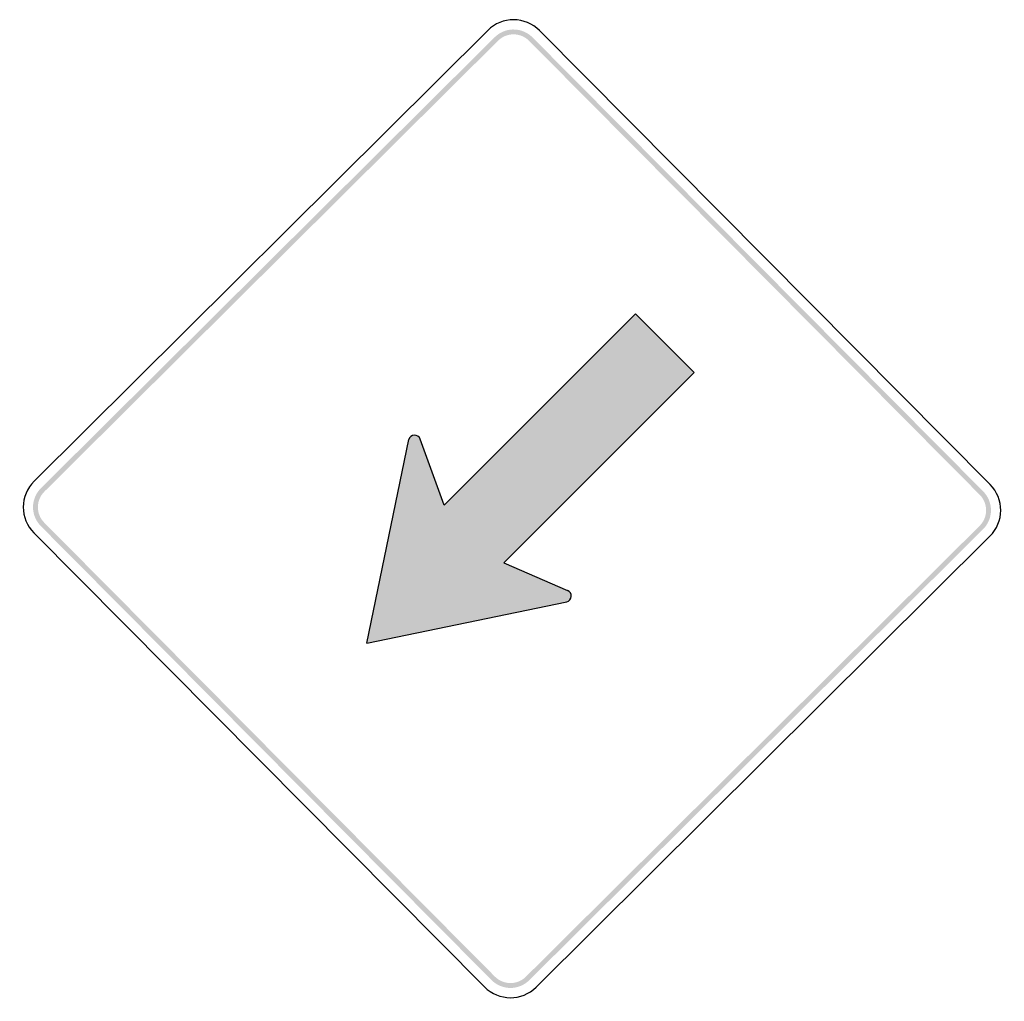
# Model space of a CAD drawing. Header units: inches. Extents: x -25.6 to 25.6, y -25.6 to 25.5.
import ezdxf

# ---------------------------------------------------------------- set-up
doc = ezdxf.new("R2010")
doc.units = ezdxf.units.IN
doc.header["$MEASUREMENT"] = 0

msp = doc.modelspace()

# ---------------------------------------------------------------- hatches: boundary and pattern name
for points in [[(1.069, 24.537), (0.974, 24.624), (0.872, 24.702), (0.762, 24.77), (0.647, 24.828), (0.527, 24.875), (0.404, 24.911), (0.277, 24.935), (0.149, 24.947), (0.02, 24.948), (-0.108, 24.936), (-0.235, 24.913), (-0.359, 24.878), (-0.479, 24.832), (-0.594, 24.775), (-0.704, 24.708), (-0.807, 24.63), (-0.903, 24.544), (-0.724, 24.364), (-0.646, 24.435), (-0.562, 24.498), (-0.472, 24.553), (-0.377, 24.6), (-0.279, 24.638), (-0.177, 24.666), (-0.074, 24.685), (0.031, 24.694), (0.136, 24.694), (0.241, 24.684), (0.345, 24.664), (0.446, 24.635), (0.544, 24.597), (0.638, 24.549), (0.728, 24.494), (0.812, 24.43), (0.889, 24.359), (1.069, 24.537)], [(-24.359, 0.889), (-0.724, 24.364), (-0.903, 24.544), (-24.537, 1.069), (-24.359, 0.889)], [(0.889, 24.359), (24.364, 0.724), (24.544, 0.903), (1.069, 24.537), (0.889, 24.359)], [(-24.537, 1.069), (-24.629, 0.968), (-24.711, 0.858), (-24.782, 0.741), (-24.841, 0.618), (-24.887, 0.489), (-24.921, 0.356), (-24.942, 0.221), (-24.949, 0.085), (-24.943, -0.052), (-24.923, -0.187), (-24.89, -0.32), (-24.845, -0.449), (-24.787, -0.573), (-24.717, -0.691), (-24.635, -0.801), (-24.544, -0.903), (-24.364, -0.724), (-24.439, -0.641), (-24.505, -0.551), (-24.563, -0.454), (-24.61, -0.353), (-24.647, -0.248), (-24.674, -0.139), (-24.69, -0.028), (-24.695, 0.084), (-24.69, 0.196), (-24.673, 0.306), (-24.645, 0.415), (-24.607, 0.52), (-24.559, 0.621), (-24.501, 0.717), (-24.434, 0.806), (-24.359, 0.889), (-24.537, 1.069)], [(24.537, -1.069), (24.629, -0.968), (24.711, -0.858), (24.782, -0.741), (24.841, -0.618), (24.887, -0.489), (24.921, -0.356), (24.942, -0.221), (24.949, -0.085), (24.943, 0.052), (24.923, 0.187), (24.89, 0.32), (24.845, 0.449), (24.787, 0.573), (24.717, 0.691), (24.635, 0.801), (24.544, 0.903), (24.364, 0.724), (24.439, 0.641), (24.505, 0.551), (24.563, 0.454), (24.61, 0.353), (24.647, 0.248), (24.674, 0.139), (24.69, 0.028), (24.695, -0.084), (24.69, -0.196), (24.673, -0.306), (24.645, -0.415), (24.607, -0.52), (24.559, -0.621), (24.501, -0.717), (24.434, -0.806), (24.359, -0.889), (24.537, -1.069)], [(-0.889, -24.359), (-24.364, -0.724), (-24.544, -0.903), (-1.069, -24.537), (-0.889, -24.359)], [(24.359, -0.889), (0.724, -24.364), (0.903, -24.544), (24.537, -1.069), (24.359, -0.889)], [(-1.069, -24.537), (-0.968, -24.629), (-0.858, -24.711), (-0.741, -24.782), (-0.618, -24.841), (-0.489, -24.887), (-0.356, -24.921), (-0.221, -24.942), (-0.085, -24.949), (0.052, -24.943), (0.187, -24.923), (0.32, -24.89), (0.449, -24.845), (0.573, -24.787), (0.691, -24.717), (0.801, -24.635), (0.903, -24.544), (0.724, -24.364), (0.641, -24.439), (0.551, -24.505), (0.454, -24.563), (0.353, -24.61), (0.248, -24.647), (0.139, -24.674), (0.028, -24.69), (-0.084, -24.695), (-0.196, -24.69), (-0.306, -24.673), (-0.415, -24.645), (-0.52, -24.607), (-0.621, -24.559), (-0.717, -24.501), (-0.806, -24.434), (-0.889, -24.359), (-1.069, -24.537)]]:
    msp.add_hatch(color=7).paths.add_polyline_path(points)
h = msp.add_hatch(color=7)
edge = h.paths.add_edge_path()
edge.add_line((-0.426, -2.816), (9.489, 7.099))
edge.add_line((9.489, 7.099), (6.438, 10.149))
edge.add_line((6.438, 10.149), (-3.528, 0.183))
edge.add_line((-3.528, 0.183), (-4.777, 3.615))
edge.add_spline(control_points=[(-4.777, 3.615), (-4.824, 3.744), (-4.948, 3.828), (-5.085, 3.824), (-5.222, 3.819), (-5.34, 3.727), (-5.379, 3.596)], knot_values=[0, 0, 0, 0, 1, 1, 1, 2, 2, 2, 2], degree=3, periodic=0)
edge.add_line((-5.379, 3.596), (-7.569, -6.997))
edge.add_line((-7.569, -6.997), (2.862, -4.854))
edge.add_spline(control_points=[(2.862, -4.854), (2.99, -4.817), (3.08, -4.703), (3.089, -4.57), (3.097, -4.437), (3.021, -4.312), (2.898, -4.259)], knot_values=[0, 0, 0, 0, 1, 1, 1, 2, 2, 2, 2], degree=3, periodic=0)
edge.add_line((2.898, -4.259), (-0.426, -2.816))

# ---------------------------------------------------------------- linework, layer by layer
at = {"color": 7}
for p, q in [((-24.894, 1.429), (-1.26, 24.904)), ((1.429, 24.894), (24.904, 1.26)), ((-3.528, 0.183), (6.438, 10.149)), ((6.438, 10.149), (9.489, 7.099)), ((-0.426, -2.816), (9.489, 7.099)), ((-7.569, -6.997), (-5.379, 3.596)), ((-3.528, 0.183), (-4.777, 3.615)), ((-1.429, -24.894), (-24.904, -1.26)), ((24.894, -1.429), (1.26, -24.904)), ((-0.426, -2.816), (2.898, -4.259)), ((-7.569, -6.997), (2.862, -4.854))]:
    msp.add_line(p, q, dxfattribs=at)
for points in [[(1.429, 24.894), (1.073, 25.252), (0.591, 25.454), (0.086, 25.456), (-0.418, 25.458), (-0.902, 25.259), (-1.26, 24.904)], [(-4.777, 3.615), (-4.824, 3.744), (-4.948, 3.828), (-5.085, 3.824), (-5.222, 3.819), (-5.34, 3.727), (-5.379, 3.596)], [(2.862, -4.854), (2.99, -4.817), (3.08, -4.703), (3.089, -4.57), (3.097, -4.437), (3.021, -4.312), (2.898, -4.259)]]:
    msp.add_open_spline(points, degree=3, knots=[0, 0, 0, 0, 1, 1, 1, 2, 2, 2, 2], dxfattribs=at)
for points in [[(-24.894, 1.429), (-25.639, 0.689), (-25.643, -0.515), (-24.904, -1.26)], [(24.894, -1.429), (25.639, -0.689), (25.643, 0.515), (24.904, 1.26)], [(-1.429, -24.894), (-0.689, -25.639), (0.515, -25.643), (1.26, -24.904)]]:
    msp.add_open_spline(points, degree=3, dxfattribs=at)

doc.saveas('drawing.dxf')
